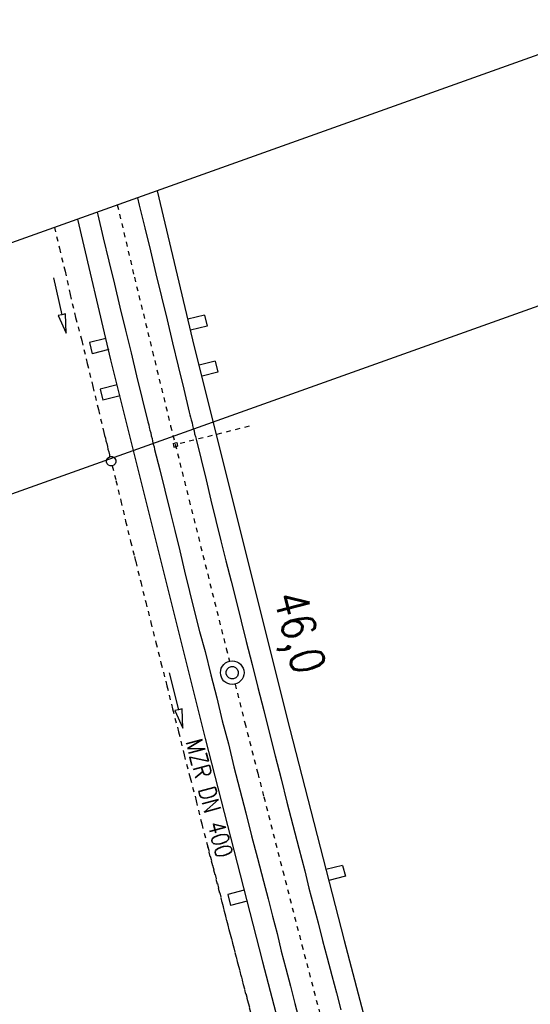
# Model space of a CAD drawing. Extents: x 447882 to 448688, y 437766 to 439043.
# Tile 36 of 50: x 448038 to 448092, y 438877 to 438981. Entities that reach past the tile are written whole.
import ezdxf

# ---------------------------------------------------------------- set-up
doc = ezdxf.new("R2010")
doc.units = 0
doc.header["$LTSCALE"] = 2
doc.header["$MEASUREMENT"] = 0
for name, pattern in [('ACAD_ISO03W100', [0.5, 0.25, -0.25]), ('ACAD_ISO10W100W', [0.5, 0.25, -0.25]), ('AUSGEZOGEN', [0]), ('STRICHPT-X3', [3, 1.5, -0.75, 0, -0.75])]:
    doc.linetypes.add(name, pattern=pattern)
doc.layers.get('0').update_dxf_attribs({"linetype": 'AUSGEZOGEN'})
for name, color, linetype in [('ACHSE', 250, 'STRICHPT-X3'), ('Bahnachse', 7, 'CONTINUOUS'), ('FBR', 8, 'CONTINUOUS'), ('Gleisachsen', 7, 'CONTINUOUS'), ('Ingenieurbauwerke', 15, 'CONTINUOUS'), ('Planeinteilung', 6, 'CONTINUOUS'), ('RAHMEN', 250, 'AUSGEZOGEN'), ('SCHLITZRINNE', 8, 'AUSGEZOGEN'), ('Tiefenentwässerung', 15, 'CONTINUOUS')]:
    doc.layers.add(name, color=color, linetype=linetype)
doc.styles.add('ROMANS', font='romans.shx', dxfattribs={"width": 0.8})

# ---------------------------------------------------------------- blocks, each defined once
blk = doc.blocks.new('1135420')
blk.add_line((0, 297), (0, 0))
at = {"layer": 'RAHMEN'}
blk.add_line((25, 415), (25, 5), dxfattribs=at)

msp = doc.modelspace()

# ---------------------------------------------------------------- hatches: boundary and pattern name
at = {"layer": 'SCHLITZRINNE'}
h = msp.add_hatch(dxfattribs=at)
h.set_pattern_fill('_USER', color=256, scale=1.5, angle=45, style=0, pattern_type=0)
h.set_pattern_definition([(324.8574, (448134.7023, 438851.6164), (0.86342, 1.226583), [])])
edge = h.paths.add_edge_path()
edge.add_line((448125.44, 438906.45), (448125.94, 438906.53))
edge.add_line((448125.94, 438906.53), (448126.04, 438905.88))
edge.add_arc((261507.52, 409202.34), 188967.65, 9.0399539, 9.0437441, ccw=False)
edge.add_line((448128, 438893.53), (448131.93, 438868.85))
edge.add_line((448131.93, 438868.85), (448133.25, 438860.54))
edge.add_arc((449371.2, 439057.49), 1253.51, 189.03994, 189.27782)
edge.add_arc((454072.82, 439825.55), 6017.45, 189.277818, 189.386388)
edge.add_arc((449284.38, 439033.99), 1164.03, 189.38639, 189.87641)
edge.add_arc((450764.43, 439291.68), 2666.35, 189.87641, 190.20018)
edge.add_arc((449881.19, 439132.75), 1768.93, 190.20018, 190.58896)
edge.add_arc((450188.85, 439190.27), 2081.91, 190.58896, 190.94733)
edge.add_arc((450096.34, 439172.37), 1987.69, 190.94733, 191.30769)
edge.add_arc((450103.53, 439173.81), 1995.02, 191.30769, 191.66737)
edge.add_arc((450113.91, 439175.96), 2005.62, 191.66737, 192.02417)
edge.add_arc((450128.35, 439179.03), 2020.39, 192.02417, 192.37965)
edge.add_arc((450121.64, 439177.56), 2013.51, 192.37965, 192.73712)
edge.add_arc((450090.71, 439170.57), 1981.8, 192.73712, 193.09744)
edge.add_arc((450089.72, 439170.34), 1980.78, 193.09744, 193.45758)
edge.add_arc((450128.15, 439179.53), 2020.3, 193.45758, 193.81418)
edge.add_arc((450131.05, 439180.24), 2023.28, 193.81418, 194.17021)
edge.add_arc((450093.87, 439170.86), 1984.94, 194.17021, 194.52965)
edge.add_arc((450094.25, 439170.96), 1985.34, 194.52965, 194.88949)
edge.add_arc((450121.51, 439178.2), 2013.54, 194.88949, 195.2468)
edge.add_arc((450124.65, 439179.06), 2016.8, 195.2468, 195.60287)
edge.add_arc((450111.38, 439175.36), 2003.02, 195.60287, 195.96017)
edge.add_arc((450101.56, 439172.55), 1992.8, 195.96017, 196.3197)
edge.add_arc((450106.36, 439173.95), 1997.81, 196.3197, 196.67878)
edge.add_arc((450107.84, 439174.39), 1999.35, 196.67878, 197.03752)
edge.add_arc((450104.44, 439173.35), 1995.79, 197.03752, 197.39658)
edge.add_arc((450114, 439176.35), 2005.81, 197.39658, 197.75366)
edge.add_arc((450121.01, 439178.59), 2013.17, 197.75366, 198.1101)
edge.add_arc((450117.03, 439177.29), 2008.99, 198.1101, 198.46756)
edge.add_arc((450103.87, 439172.9), 1995.12, 198.46756, 198.82627)
edge.add_arc((450099.45, 439171.39), 1990.45, 198.82627, 199.18578)
edge.add_arc((450113.54, 439176.29), 2005.36, 199.18578, 199.54396)
edge.add_arc((450116.79, 439177.45), 2008.81, 199.54396, 199.90126)
edge.add_arc((450108.06, 439174.29), 1999.53, 199.90126, 200.25939)
edge.add_arc((450108.41, 439174.41), 1999.9, 200.25939, 200.61774)
edge.add_arc((450110.76, 439175.3), 2002.41, 200.61774, 200.97587)
edge.add_arc((450111.89, 439175.73), 2003.62, 200.97587, 201.33369)
edge.add_arc((450111.74, 439175.67), 2003.46, 201.33369, 201.69152)
edge.add_arc((450110.58, 439175.21), 2002.21, 201.69152, 202.04953)
edge.add_arc((450111.61, 439175.63), 2003.32, 202.04953, 202.40744)
edge.add_arc((450109.6, 439174.8), 2001.15, 202.40744, 202.76584)
edge.add_arc((450106.41, 439173.46), 1997.69, 202.76584, 203.10007)
edge.add_line((448125.44, 438906.45), (448125.55, 438905.8))
edge.add_arc((261507.37, 409202.31), 188967.3, 9.0399539, 9.0437441, ccw=False)
edge.add_line((448127.51, 438893.46), (448131.44, 438868.77))
edge.add_line((448131.44, 438868.77), (448132.72, 438860.75))
h = msp.add_hatch(dxfattribs=at)
h.set_pattern_fill('_USER', color=256, scale=1.5, angle=45, style=0, pattern_type=0)
h.set_pattern_definition([(326.72764, (448148.0771, 438778.445), (0.822929, 1.254108), [])])
edge = h.paths.add_edge_path()
edge.add_line((448125.94, 438906.53), (448126.04, 438905.88))
edge.add_arc((261507.52, 409202.34), 188967.65, 9.0399539, 9.0437441, ccw=False)
edge.add_line((448128, 438893.53), (448131.93, 438868.85))
edge.add_line((448131.93, 438868.85), (448133.25, 438860.54))
edge.add_arc((449371.2, 439057.49), 1253.51, 189.03994, 189.27782)
edge.add_arc((454072.82, 439825.55), 6017.45, 189.277818, 189.386388)
edge.add_arc((449284.38, 439033.99), 1164.03, 189.38639, 189.87641)
edge.add_arc((450764.43, 439291.68), 2666.35, 189.87641, 190.20018)
edge.add_arc((449881.19, 439132.75), 1768.93, 190.20018, 190.58896)
edge.add_arc((450188.85, 439190.27), 2081.91, 190.58896, 190.94733)
edge.add_arc((450096.34, 439172.37), 1987.69, 190.94733, 191.30769)
edge.add_arc((450103.53, 439173.81), 1995.02, 191.30769, 191.66737)
edge.add_arc((450113.91, 439175.96), 2005.62, 191.66737, 192.02417)
edge.add_arc((450128.35, 439179.03), 2020.39, 192.02417, 192.37965)
edge.add_arc((450121.64, 439177.56), 2013.51, 192.37965, 192.73712)
edge.add_arc((450090.71, 439170.57), 1981.8, 192.73712, 193.09744)
edge.add_arc((450089.72, 439170.34), 1980.78, 193.09744, 193.45758)
edge.add_arc((450128.15, 439179.53), 2020.3, 193.45758, 193.81418)
edge.add_arc((450131.05, 439180.24), 2023.28, 193.81418, 194.17021)
edge.add_arc((450093.87, 439170.86), 1984.94, 194.17021, 194.52965)
edge.add_arc((450094.25, 439170.96), 1985.34, 194.52965, 194.88949)
edge.add_arc((450121.51, 439178.2), 2013.54, 194.88949, 195.2468)
edge.add_arc((450124.65, 439179.06), 2016.8, 195.2468, 195.60287)
edge.add_arc((450111.38, 439175.36), 2003.02, 195.60287, 195.96017)
edge.add_arc((450101.56, 439172.55), 1992.8, 195.96017, 196.3197)
edge.add_arc((450106.36, 439173.95), 1997.81, 196.3197, 196.67878)
edge.add_arc((450107.84, 439174.39), 1999.35, 196.67878, 197.03752)
edge.add_arc((450104.44, 439173.35), 1995.79, 197.03752, 197.39658)
edge.add_arc((450114, 439176.35), 2005.81, 197.39658, 197.75366)
edge.add_arc((450121.01, 439178.59), 2013.17, 197.75366, 198.1101)
edge.add_arc((450117.03, 439177.29), 2008.99, 198.1101, 198.46756)
edge.add_arc((450103.87, 439172.9), 1995.12, 198.46756, 198.82627)
edge.add_arc((450099.45, 439171.39), 1990.45, 198.82627, 199.18578)
edge.add_arc((450113.54, 439176.29), 2005.36, 199.18578, 199.54396)
edge.add_arc((450116.79, 439177.45), 2008.81, 199.54396, 199.90126)
edge.add_arc((450108.06, 439174.29), 1999.53, 199.90126, 200.25939)
edge.add_arc((450108.41, 439174.41), 1999.9, 200.25939, 200.61774)
edge.add_arc((450110.76, 439175.3), 2002.41, 200.61774, 200.97587)
edge.add_arc((450111.89, 439175.73), 2003.62, 200.97587, 201.33369)
edge.add_arc((450111.74, 439175.67), 2003.46, 201.33369, 201.69152)
edge.add_arc((450110.58, 439175.21), 2002.21, 201.69152, 202.04953)
edge.add_arc((450111.61, 439175.63), 2003.32, 202.04953, 202.40744)
edge.add_arc((450109.6, 439174.8), 2001.15, 202.40744, 202.76584)
edge.add_arc((450106.41, 439173.46), 1997.69, 202.76584, 203.10007)
edge.add_arc((450188.85, 439190.27), 2082.41, 190.79963, 190.94733)
edge.add_arc((450096.34, 439172.37), 1988.19, 190.94733, 191.30769)
edge.add_arc((450103.53, 439173.81), 1995.52, 191.30769, 191.66737)
edge.add_arc((450113.91, 439175.96), 2006.12, 191.66737, 192.02417)
edge.add_arc((450128.35, 439179.03), 2020.89, 192.02417, 192.37965)
edge.add_arc((450121.64, 439177.56), 2014.01, 192.37965, 192.4693)
h = msp.add_hatch(dxfattribs=at)
h.set_pattern_fill('_USER', color=256, scale=1.5, angle=45, style=0, pattern_type=0)
h.set_pattern_definition([(328.16104, (448159.8269, 438724.2048), (0.7913003, 1.274301), [])])
edge = h.paths.add_edge_path()
edge.add_line((448125.94, 438906.53), (448126.04, 438905.88))
edge.add_arc((261507.52, 409202.34), 188967.65, 9.0399539, 9.0437441, ccw=False)
edge.add_line((448128, 438893.53), (448131.93, 438868.85))
edge.add_line((448131.93, 438868.85), (448133.25, 438860.54))
edge.add_arc((449371.2, 439057.49), 1253.51, 189.03994, 189.27782)
edge.add_arc((454072.82, 439825.55), 6017.45, 189.277818, 189.386388)
edge.add_arc((449284.38, 439033.99), 1164.03, 189.38639, 189.87641)
edge.add_arc((450764.43, 439291.68), 2666.35, 189.87641, 190.20018)
edge.add_arc((449881.19, 439132.75), 1768.93, 190.20018, 190.58896)
edge.add_arc((450188.85, 439190.27), 2081.91, 190.58896, 190.94733)
edge.add_arc((450096.34, 439172.37), 1987.69, 190.94733, 191.30769)
edge.add_arc((450103.53, 439173.81), 1995.02, 191.30769, 191.66737)
edge.add_arc((450113.91, 439175.96), 2005.62, 191.66737, 192.02417)
edge.add_arc((450128.35, 439179.03), 2020.39, 192.02417, 192.37965)
edge.add_arc((450121.64, 439177.56), 2013.51, 192.37965, 192.73712)
edge.add_arc((450090.71, 439170.57), 1981.8, 192.73712, 193.09744)
edge.add_arc((450089.72, 439170.34), 1980.78, 193.09744, 193.45758)
edge.add_arc((450128.15, 439179.53), 2020.3, 193.45758, 193.81418)
edge.add_arc((450131.05, 439180.24), 2023.28, 193.81418, 194.17021)
edge.add_arc((450093.87, 439170.86), 1984.94, 194.17021, 194.52965)
edge.add_arc((450094.25, 439170.96), 1985.34, 194.52965, 194.88949)
edge.add_arc((450121.51, 439178.2), 2013.54, 194.88949, 195.2468)
edge.add_arc((450124.65, 439179.06), 2016.8, 195.2468, 195.60287)
edge.add_arc((450111.38, 439175.36), 2003.02, 195.60287, 195.96017)
edge.add_arc((450101.56, 439172.55), 1992.8, 195.96017, 196.3197)
edge.add_arc((450106.36, 439173.95), 1997.81, 196.3197, 196.67878)
edge.add_arc((450107.84, 439174.39), 1999.35, 196.67878, 197.03752)
edge.add_arc((450104.44, 439173.35), 1995.79, 197.03752, 197.39658)
edge.add_arc((450114, 439176.35), 2005.81, 197.39658, 197.75366)
edge.add_arc((450121.01, 439178.59), 2013.17, 197.75366, 198.1101)
edge.add_arc((450117.03, 439177.29), 2008.99, 198.1101, 198.46756)
edge.add_arc((450103.87, 439172.9), 1995.12, 198.46756, 198.82627)
edge.add_arc((450099.45, 439171.39), 1990.45, 198.82627, 199.18578)
edge.add_arc((450113.54, 439176.29), 2005.36, 199.18578, 199.54396)
edge.add_arc((450116.79, 439177.45), 2008.81, 199.54396, 199.90126)
edge.add_arc((450108.06, 439174.29), 1999.53, 199.90126, 200.25939)
edge.add_arc((450108.41, 439174.41), 1999.9, 200.25939, 200.61774)
edge.add_arc((450110.76, 439175.3), 2002.41, 200.61774, 200.97587)
edge.add_arc((450111.89, 439175.73), 2003.62, 200.97587, 201.33369)
edge.add_arc((450111.74, 439175.67), 2003.46, 201.33369, 201.69152)
edge.add_arc((450110.58, 439175.21), 2002.21, 201.69152, 202.04953)
edge.add_arc((450111.61, 439175.63), 2003.32, 202.04953, 202.40744)
edge.add_arc((450109.6, 439174.8), 2001.15, 202.40744, 202.76584)
edge.add_arc((450106.41, 439173.46), 1997.69, 202.76584, 203.10007)
edge.add_arc((450121.64, 439177.56), 2014.01, 192.51205, 192.73712)
edge.add_arc((450090.71, 439170.57), 1982.3, 192.73712, 193.09744)
edge.add_arc((450089.72, 439170.34), 1981.28, 193.09744, 193.45758)
edge.add_arc((450128.15, 439179.53), 2020.8, 193.45758, 193.81418)
edge.add_arc((450131.05, 439180.24), 2023.78, 193.81418, 194.17021)
edge.add_arc((450093.87, 439170.86), 1985.44, 194.17021, 194.18515)
h = msp.add_hatch(dxfattribs=at)
h.set_pattern_fill('_USER', color=256, scale=1.5, angle=45, style=0, pattern_type=0)
h.set_pattern_definition([(334.92026, (448224.608, 438502.9346), (0.635819, 1.358578), [])])
edge = h.paths.add_edge_path()
edge.add_line((448125.94, 438906.53), (448126.04, 438905.88))
edge.add_arc((261507.52, 409202.34), 188967.65, 9.0399539, 9.0437441, ccw=False)
edge.add_line((448128, 438893.53), (448131.93, 438868.85))
edge.add_line((448131.93, 438868.85), (448133.25, 438860.54))
edge.add_arc((449371.2, 439057.49), 1253.51, 189.03994, 189.27782)
edge.add_arc((454072.82, 439825.55), 6017.45, 189.277818, 189.386388)
edge.add_arc((449284.38, 439033.99), 1164.03, 189.38639, 189.87641)
edge.add_arc((450764.43, 439291.68), 2666.35, 189.87641, 190.20018)
edge.add_arc((449881.19, 439132.75), 1768.93, 190.20018, 190.58896)
edge.add_arc((450188.85, 439190.27), 2081.91, 190.58896, 190.94733)
edge.add_arc((450096.34, 439172.37), 1987.69, 190.94733, 191.30769)
edge.add_arc((450103.53, 439173.81), 1995.02, 191.30769, 191.66737)
edge.add_arc((450113.91, 439175.96), 2005.62, 191.66737, 192.02417)
edge.add_arc((450128.35, 439179.03), 2020.39, 192.02417, 192.37965)
edge.add_arc((450121.64, 439177.56), 2013.51, 192.37965, 192.73712)
edge.add_arc((450090.71, 439170.57), 1981.8, 192.73712, 193.09744)
edge.add_arc((450089.72, 439170.34), 1980.78, 193.09744, 193.45758)
edge.add_arc((450128.15, 439179.53), 2020.3, 193.45758, 193.81418)
edge.add_arc((450131.05, 439180.24), 2023.28, 193.81418, 194.17021)
edge.add_arc((450093.87, 439170.86), 1984.94, 194.17021, 194.52965)
edge.add_arc((450094.25, 439170.96), 1985.34, 194.52965, 194.88949)
edge.add_arc((450121.51, 439178.2), 2013.54, 194.88949, 195.2468)
edge.add_arc((450124.65, 439179.06), 2016.8, 195.2468, 195.60287)
edge.add_arc((450111.38, 439175.36), 2003.02, 195.60287, 195.96017)
edge.add_arc((450101.56, 439172.55), 1992.8, 195.96017, 196.3197)
edge.add_arc((450106.36, 439173.95), 1997.81, 196.3197, 196.67878)
edge.add_arc((450107.84, 439174.39), 1999.35, 196.67878, 197.03752)
edge.add_arc((450104.44, 439173.35), 1995.79, 197.03752, 197.39658)
edge.add_arc((450114, 439176.35), 2005.81, 197.39658, 197.75366)
edge.add_arc((450121.01, 439178.59), 2013.17, 197.75366, 198.1101)
edge.add_arc((450117.03, 439177.29), 2008.99, 198.1101, 198.46756)
edge.add_arc((450103.87, 439172.9), 1995.12, 198.46756, 198.82627)
edge.add_arc((450099.45, 439171.39), 1990.45, 198.82627, 199.18578)
edge.add_arc((450113.54, 439176.29), 2005.36, 199.18578, 199.54396)
edge.add_arc((450116.79, 439177.45), 2008.81, 199.54396, 199.90126)
edge.add_arc((450108.06, 439174.29), 1999.53, 199.90126, 200.25939)
edge.add_arc((450108.41, 439174.41), 1999.9, 200.25939, 200.61774)
edge.add_arc((450110.76, 439175.3), 2002.41, 200.61774, 200.97587)
edge.add_arc((450111.89, 439175.73), 2003.62, 200.97587, 201.33369)
edge.add_arc((450111.74, 439175.67), 2003.46, 201.33369, 201.69152)
edge.add_arc((450110.58, 439175.21), 2002.21, 201.69152, 202.04953)
edge.add_arc((450111.61, 439175.63), 2003.32, 202.04953, 202.40744)
edge.add_arc((450109.6, 439174.8), 2001.15, 202.40744, 202.76584)
edge.add_arc((450106.41, 439173.46), 1997.69, 202.76584, 203.10007)
edge.add_arc((450113.54, 439176.29), 2005.86, 199.38453, 199.54396)
edge.add_arc((450116.79, 439177.45), 2009.31, 199.54396, 199.90126)
edge.add_arc((450108.06, 439174.29), 2000.03, 199.90126, 200.25939)
edge.add_arc((450108.41, 439174.41), 2000.4, 200.25939, 200.61774)
edge.add_arc((450110.76, 439175.3), 2002.91, 200.61774, 200.97587)
edge.add_arc((450111.89, 439175.73), 2004.12, 200.97587, 201.063)
h = msp.add_hatch(dxfattribs=at)
h.set_pattern_fill('_USER', color=256, scale=1.5, angle=45, style=0, pattern_type=0)
h.set_pattern_definition([(337.95664, (448265.5285, 438397.6318), (0.5629623, 1.39035), [])])
edge = h.paths.add_edge_path()
edge.add_line((448125.94, 438906.53), (448126.04, 438905.88))
edge.add_arc((261507.52, 409202.34), 188967.65, 9.0399539, 9.0437441, ccw=False)
edge.add_line((448128, 438893.53), (448131.93, 438868.85))
edge.add_line((448131.93, 438868.85), (448133.25, 438860.54))
edge.add_arc((449371.2, 439057.49), 1253.51, 189.03994, 189.27782)
edge.add_arc((454072.82, 439825.55), 6017.45, 189.277818, 189.386388)
edge.add_arc((449284.38, 439033.99), 1164.03, 189.38639, 189.87641)
edge.add_arc((450764.43, 439291.68), 2666.35, 189.87641, 190.20018)
edge.add_arc((449881.19, 439132.75), 1768.93, 190.20018, 190.58896)
edge.add_arc((450188.85, 439190.27), 2081.91, 190.58896, 190.94733)
edge.add_arc((450096.34, 439172.37), 1987.69, 190.94733, 191.30769)
edge.add_arc((450103.53, 439173.81), 1995.02, 191.30769, 191.66737)
edge.add_arc((450113.91, 439175.96), 2005.62, 191.66737, 192.02417)
edge.add_arc((450128.35, 439179.03), 2020.39, 192.02417, 192.37965)
edge.add_arc((450121.64, 439177.56), 2013.51, 192.37965, 192.73712)
edge.add_arc((450090.71, 439170.57), 1981.8, 192.73712, 193.09744)
edge.add_arc((450089.72, 439170.34), 1980.78, 193.09744, 193.45758)
edge.add_arc((450128.15, 439179.53), 2020.3, 193.45758, 193.81418)
edge.add_arc((450131.05, 439180.24), 2023.28, 193.81418, 194.17021)
edge.add_arc((450093.87, 439170.86), 1984.94, 194.17021, 194.52965)
edge.add_arc((450094.25, 439170.96), 1985.34, 194.52965, 194.88949)
edge.add_arc((450121.51, 439178.2), 2013.54, 194.88949, 195.2468)
edge.add_arc((450124.65, 439179.06), 2016.8, 195.2468, 195.60287)
edge.add_arc((450111.38, 439175.36), 2003.02, 195.60287, 195.96017)
edge.add_arc((450101.56, 439172.55), 1992.8, 195.96017, 196.3197)
edge.add_arc((450106.36, 439173.95), 1997.81, 196.3197, 196.67878)
edge.add_arc((450107.84, 439174.39), 1999.35, 196.67878, 197.03752)
edge.add_arc((450104.44, 439173.35), 1995.79, 197.03752, 197.39658)
edge.add_arc((450114, 439176.35), 2005.81, 197.39658, 197.75366)
edge.add_arc((450121.01, 439178.59), 2013.17, 197.75366, 198.1101)
edge.add_arc((450117.03, 439177.29), 2008.99, 198.1101, 198.46756)
edge.add_arc((450103.87, 439172.9), 1995.12, 198.46756, 198.82627)
edge.add_arc((450099.45, 439171.39), 1990.45, 198.82627, 199.18578)
edge.add_arc((450113.54, 439176.29), 2005.36, 199.18578, 199.54396)
edge.add_arc((450116.79, 439177.45), 2008.81, 199.54396, 199.90126)
edge.add_arc((450108.06, 439174.29), 1999.53, 199.90126, 200.25939)
edge.add_arc((450108.41, 439174.41), 1999.9, 200.25939, 200.61774)
edge.add_arc((450110.76, 439175.3), 2002.41, 200.61774, 200.97587)
edge.add_arc((450111.89, 439175.73), 2003.62, 200.97587, 201.33369)
edge.add_arc((450111.74, 439175.67), 2003.46, 201.33369, 201.69152)
edge.add_arc((450110.58, 439175.21), 2002.21, 201.69152, 202.04953)
edge.add_arc((450111.61, 439175.63), 2003.32, 202.04953, 202.40744)
edge.add_arc((450109.6, 439174.8), 2001.15, 202.40744, 202.76584)
edge.add_arc((450106.41, 439173.46), 1997.69, 202.76584, 203.10007)
edge.add_arc((450106.41, 439173.46), 1998.19, 202.82185, 203.10007)
edge.add_line((448268.43, 438389.5), (448268.89, 438389.69))

# ---------------------------------------------------------------- linework, layer by layer
at = {"layer": 'ACHSE'}
msp.add_lwpolyline([(448115.4, 438985.5, -0.000001), (448118.19, 438967.92, -0.000001), (448122.12, 438943.23, 0.000002), (448126.05, 438918.54, 0.000007), (448128.02, 438906.19, -0.000017), (448129.98, 438893.85), (448133.91, 438869.16)], format="xyb", dxfattribs=at)
at = {"layer": 'Bahnachse', "linetype": 'ACAD_ISO10W100W'}
for p, q in [((448048.75, 438961.69), (448050.55, 438954.06)), ((448050.55, 438954.06), (448052.46, 438946.22)), ((448052.46, 438946.22), (448054.38, 438938.34)), ((448054.38, 438938.34), (448056.33, 438930.51)), ((448056.33, 438930.51), (448058.29, 438922.68)), ((448058.29, 438922.68), (448060.24, 438914.85)), ((448060.24, 438914.85), (448060.58, 438913.51)), ((448061.19, 438911.08), (448062.21, 438906.98)), ((448062.21, 438906.98), (448063.57, 438901.68)), ((448063.57, 438901.68), (448064.22, 438899.16)), ((448064.22, 438899.16), (448066.22, 438891.34)), ((448066.22, 438891.34), (448068.23, 438883.52)), ((448068.23, 438883.52), (448070.28, 438875.71))]:
    msp.add_line(p, q, dxfattribs=at)
at = {"layer": 'Bahnachse', "linetype": 'Continuous'}
for major_axis, start_param, end_param in [((-0.25, 1.22), 3.140661, 9.423846), ((-0.46, 0.46), 2.557664, 8.840849)]:
    msp.add_ellipse((448060.88, 438912.29), major_axis=major_axis, ratio=1, start_param=start_param, end_param=end_param, dxfattribs=at)
at = {"layer": 'FBR'}
for points in [[(448117.31, 438986.19), (448120.17, 438968.23, -0.000001), (448124.1, 438943.54, 0.000002), (448128.03, 438918.85, 0.000007), (448129.99, 438906.51, -0.000017), (448131.96, 438894.16), (448132.4, 438891.35), (448135.88, 438869.47)], [(448113.48, 438984.82), (448116.22, 438967.6, -0.000001), (448120.15, 438942.91, 0.000002), (448124.08, 438918.22, 0.000007), (448126.04, 438905.88, -0.000017), (448128, 438893.53), (448128.45, 438890.72), (448131.93, 438868.85)]]:
    msp.add_lwpolyline(points, format="xyb", dxfattribs=at)
at = {"layer": 'Gleisachsen', "linetype": 'Continuous'}
for p, q in [((448050.88, 438962.45), (448051.07, 438961.67)), ((448051.07, 438961.67), (448051.65, 438959.28)), ((448046.62, 438960.93), (448046.69, 438960.63)), ((448046.69, 438960.63), (448047.27, 438958.2)), ((448051.65, 438959.28), (448052.24, 438956.85)), ((448047.27, 438958.2), (448047.86, 438955.76)), ((448052.24, 438956.85), (448052.82, 438954.42)), ((448047.86, 438955.76), (448048.45, 438953.33)), ((448052.82, 438954.42), (448053.41, 438951.98)), ((448048.45, 438953.33), (448049.03, 438950.89)), ((448053.41, 438951.98), (448054, 438949.55)), ((448049.03, 438950.89), (448049.62, 438948.46)), ((448054, 438949.55), (448054.59, 438947.11)), ((448049.62, 438948.46), (448050.2, 438946.07)), ((448054.59, 438947.11), (448055.17, 438944.68)), ((448050.2, 438946.07), (448050.79, 438943.64)), ((448055.17, 438944.68), (448055.76, 438942.24)), ((448050.79, 438943.64), (448051.37, 438941.2)), ((448055.76, 438942.24), (448056.35, 438939.81)), ((448051.37, 438941.2), (448051.96, 438938.77)), ((448056.35, 438939.81), (448056.4, 438939.51)), ((448056.4, 438939.51), (448056.49, 438939.27)), ((448056.49, 438939.27), (448056.55, 438938.98)), ((448051.96, 438938.77), (448052.06, 438938.48)), ((448052.06, 438938.48), (448052.12, 438938.19)), ((448052.12, 438938.19), (448052.17, 438937.89)), ((448056.55, 438938.98), (448056.65, 438938.69)), ((448056.65, 438938.69), (448056.7, 438938.4)), ((448056.7, 438938.4), (448056.75, 438938.1)), ((448056.75, 438938.1), (448056.86, 438937.82)), ((448052.17, 438937.89), (448052.27, 438937.61)), ((448052.27, 438937.61), (448052.32, 438937.31)), ((448052.32, 438937.31), (448052.43, 438937.02)), ((448056.86, 438937.82), (448056.91, 438937.52)), ((448056.91, 438937.52), (448057.01, 438937.23)), ((448057.01, 438937.23), (448057.06, 438936.94)), ((448052.43, 438937.02), (448052.48, 438936.73)), ((448052.48, 438936.73), (448052.53, 438936.43)), ((448052.53, 438936.43), (448052.63, 438936.15)), ((448052.63, 438936.15), (448052.69, 438935.85)), ((448057.06, 438936.94), (448057.6, 438934.8)), ((448052.69, 438935.85), (448053.22, 438933.71)), ((448057.6, 438934.8), (448058.13, 438932.66)), ((448053.22, 438933.71), (448053.75, 438931.57)), ((448058.13, 438932.66), (448058.62, 438930.51)), ((448053.75, 438931.57), (448054.29, 438929.43)), ((448058.62, 438930.51), (448059.15, 438928.37)), ((448054.29, 438929.43), (448054.82, 438927.29)), ((448059.15, 438928.37), (448059.69, 438926.23)), ((448054.82, 438927.29), (448055.36, 438925.15)), ((448059.69, 438926.23), (448060.22, 438924.09)), ((448055.36, 438925.15), (448055.84, 438923.01)), ((448060.22, 438924.09), (448060.75, 438921.95)), ((448055.84, 438923.01), (448056.38, 438920.87)), ((448060.75, 438921.95), (448061.28, 438919.86)), ((448056.38, 438920.87), (448056.91, 438918.73)), ((448061.28, 438919.86), (448061.81, 438917.72)), ((448056.91, 438918.73), (448057.44, 438916.64)), ((448061.81, 438917.72), (448062.35, 438915.58)), ((448057.44, 438916.64), (448058.02, 438914.51)), ((448062.35, 438915.58), (448062.99, 438913.16)), ((448058.02, 438914.51), (448058.61, 438912.07)), ((448062.99, 438913.16), (448063.57, 438910.72)), ((448058.61, 438912.07), (448059.24, 438909.65)), ((448063.57, 438910.72), (448064.21, 438908.3)), ((448059.24, 438909.65), (448059.83, 438907.21)), ((448064.21, 438908.3), (448064.8, 438905.86)), ((448059.83, 438907.21), (448060.47, 438904.79)), ((448064.8, 438905.86), (448065.42, 438903.49)), ((448060.47, 438904.79), (448061.06, 438902.35)), ((448065.42, 438903.49), (448066.06, 438901.06)), ((448061.06, 438902.35), (448061.69, 438899.93)), ((448066.06, 438901.06), (448066.65, 438898.63)), ((448061.69, 438899.93), (448062.33, 438897.5)), ((448066.65, 438898.63), (448067.28, 438896.2)), ((448062.33, 438897.5), (448062.91, 438895.06)), ((448067.28, 438896.2), (448067.92, 438893.77)), ((448062.91, 438895.06), (448063.54, 438892.69)), ((448067.92, 438893.77), (448068.56, 438891.35)), ((448063.54, 438892.69), (448064.18, 438890.26)), ((448068.56, 438891.35), (448068.98, 438889.54)), ((448064.18, 438890.26), (448064.66, 438888.42)), ((448068.98, 438889.54), (448069.46, 438887.7)), ((448064.66, 438888.42), (448065.14, 438886.57)), ((448069.46, 438887.7), (448069.94, 438885.86)), ((448065.14, 438886.57), (448065.62, 438884.73)), ((448069.94, 438885.86), (448070.42, 438884.01)), ((448065.62, 438884.73), (448066.06, 438882.88)), ((448070.42, 438884.01), (448070.91, 438882.17)), ((448066.06, 438882.88), (448066.54, 438881.03)), ((448070.91, 438882.17), (448071.39, 438880.32)), ((448066.54, 438881.03), (448067.02, 438879.19)), ((448071.39, 438880.32), (448071.87, 438878.48)), ((448067.02, 438879.19), (448067.5, 438877.35)), ((448071.87, 438878.48), (448072.34, 438876.69)), ((448067.5, 438877.35), (448067.98, 438875.5))]:
    msp.add_line(p, q, dxfattribs=at)
at = {"layer": 'Ingenieurbauwerke', "linetype": 'Continuous'}
for p, q in [((448052.96, 438963.19), (448056.69, 438947.43)), ((448044.53, 438960.18), (448048.04, 438945.33)), ((448057.96, 438950.06), (448056.21, 438949.63)), ((448057.96, 438950.06), (448058.24, 438948.89)), ((448058.24, 438948.89), (448056.49, 438948.47)), ((448047.55, 438947.58), (448045.8, 438947.15)), ((448045.8, 438947.15), (448046.09, 438945.98)), ((448047.84, 438946.41), (448046.09, 438945.98)), ((448056.69, 438947.43), (448066.66, 438907.54)), ((448048.04, 438945.33), (448058.03, 438905.35)), ((448059.09, 438945.19), (448057.4, 438944.78)), ((448059.09, 438945.19), (448059.37, 438944.02)), ((448059.37, 438944.02), (448057.69, 438943.61)), ((448048.75, 438942.69), (448046.93, 438942.25)), ((448046.93, 438942.25), (448047.21, 438941.08)), ((448049.04, 438941.52), (448047.21, 438941.08)), ((448054.63, 438936.5), (448055.02, 438936.6)), ((448054.63, 438936.5), (448054.73, 438936.12)), ((448054.73, 438936.12), (448055.11, 438936.22)), ((448055.02, 438936.6), (448055.11, 438936.22)), ((448066.66, 438907.54), (448072.7, 438884)), ((448058.03, 438905.35), (448064.08, 438881.76)), ((448072.52, 438891.94), (448070.77, 438891.5)), ((448072.52, 438891.94), (448072.82, 438890.78)), ((448072.82, 438890.78), (448071.07, 438890.34)), ((448062.15, 438889.31), (448060.4, 438888.87)), ((448060.4, 438888.87), (448060.69, 438887.7)), ((448062.44, 438888.14), (448060.69, 438887.7)), ((448072.7, 438884), (448081.78, 438849.48)), ((448064.08, 438881.76), (448073.19, 438847.16))]:
    msp.add_line(p, q, dxfattribs=at)
at = {"layer": 'Ingenieurbauwerke', "linetype": 'ACAD_ISO03W100'}
msp.add_line((448062.65, 438938.31), (448054.87, 438936.36), dxfattribs=at)
at = {"layer": 'Tiefenentwässerung', "linetype": 'ACAD_ISO03W100'}
for p, q in [((448042.11, 438959.32), (448042.64, 438957.12)), ((448042.64, 438957.12), (448043.23, 438954.68)), ((448043.23, 438954.68), (448043.77, 438952.24)), ((448043.77, 438952.24), (448044.35, 438949.8)), ((448044.35, 438949.8), (448044.99, 438947.38)), ((448044.99, 438947.38), (448045.58, 438944.94)), ((448045.58, 438944.94), (448046.16, 438942.51)), ((448046.16, 438942.51), (448046.75, 438940.07)), ((448046.75, 438940.07), (448047.34, 438937.64)), ((448047.34, 438937.64), (448047.39, 438937.34)), ((448047.39, 438937.34), (448047.49, 438937.06)), ((448047.49, 438937.06), (448047.55, 438936.76)), ((448047.55, 438936.76), (448047.65, 438936.48)), ((448047.65, 438936.48), (448047.7, 438936.18)), ((448047.7, 438936.18), (448047.75, 438935.89)), ((448047.75, 438935.89), (448047.86, 438935.6)), ((448047.86, 438935.6), (448047.91, 438935.3)), ((448047.91, 438935.3), (448047.94, 438935.1)), ((448048.21, 438934.13), (448048.6, 438932.58)), ((448048.6, 438932.58), (448049.13, 438930.44)), ((448049.13, 438930.44), (448049.62, 438928.29)), ((448049.62, 438928.29), (448050.15, 438926.16)), ((448050.15, 438926.16), (448050.55, 438924.56)), ((448050.55, 438924.56), (448050.69, 438924.02)), ((448050.69, 438924.02), (448051.22, 438921.88)), ((448051.22, 438921.88), (448051.75, 438919.74)), ((448051.75, 438919.74), (448052.29, 438917.6)), ((448052.29, 438917.6), (448052.82, 438915.46)), ((448052.82, 438915.46), (448053.36, 438913.32)), ((448053.36, 438913.32), (448053.99, 438910.89)), ((448053.99, 438910.89), (448054.58, 438908.46)), ((448054.58, 438908.46), (448055.22, 438906.03)), ((448055.22, 438906.03), (448055.8, 438903.6)), ((448055.8, 438903.6), (448056.44, 438901.17)), ((448056.44, 438901.17), (448057.08, 438898.75)), ((448057.08, 438898.75), (448057.66, 438896.31)), ((448057.66, 438896.31), (448058.3, 438893.89))]:
    msp.add_line(p, q, dxfattribs=at)
at = {"layer": 'Tiefenentwässerung', "linetype": 'Continuous'}
for p, q in [((448042, 438954), (448042.89, 438950.1)), ((448042.89, 438950.1), (448042.5, 438950.01)), ((448042.5, 438950.01), (448043.34, 438948.15)), ((448043.28, 438950.19), (448042.89, 438950.1)), ((448043.34, 438948.15), (448043.28, 438950.19)), ((448054.24, 438912.27), (448055.2, 438908.38)), ((448055.2, 438908.38), (448054.81, 438908.29)), ((448054.81, 438908.29), (448055.68, 438906.44)), ((448055.59, 438908.48), (448055.2, 438908.38)), ((448055.68, 438906.44), (448055.59, 438908.48))]:
    msp.add_line(p, q, dxfattribs=at)
at = {"layer": 'Tiefenentwässerung', "linetype": 'ACAD_ISO03W100', "flags": 128}
msp.add_lwpolyline([(448058.3, 438893.89), (448058.94, 438891.46), (448059.57, 438889.03), (448060.01, 438887.18), (448060.48, 438885.39), (448060.96, 438883.54), (448061.44, 438881.7), (448061.85, 438880.12), (448061.92, 438879.85), (448062.41, 438878.01), (448062.89, 438876.17), (448063.37, 438874.32), (448063.85, 438872.48), (448064.33, 438870.63)], close=True, dxfattribs=at)
at = {"layer": 'Tiefenentwässerung', "linetype": 'Continuous'}
msp.add_ellipse((448048.09, 438934.62), major_axis=(-0.354, 0.354), ratio=1, start_param=2.557664, end_param=8.840849, dxfattribs=at)

# ---------------------------------------------------------------- block references
at = {"layer": 'Planeinteilung', "linetype": 'Continuous', "rotation": 289.6609145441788}
msp.add_blockref('1135420', (447881.81, 438902.05), dxfattribs=at)

# ---------------------------------------------------------------- texts
at = {"layer": 'Bahnachse', "linetype": 'Continuous', "style": 'ROMANS', "oblique": 0, "width": 0.8334}
msp.add_text('46,0', height=3.5, rotation=284.5434, dxfattribs=at).set_placement((448065.23, 438920.36))
at = {"layer": 'Tiefenentwässerung', "linetype": 'Continuous', "style": 'ROMANS', "oblique": 360, "width": 0.8334}
msp.add_text('MZR DN 400', height=1.8, rotation=284.8498, dxfattribs=at).set_placement((448055.95, 438905.03))

doc.saveas('drawing.dxf')
